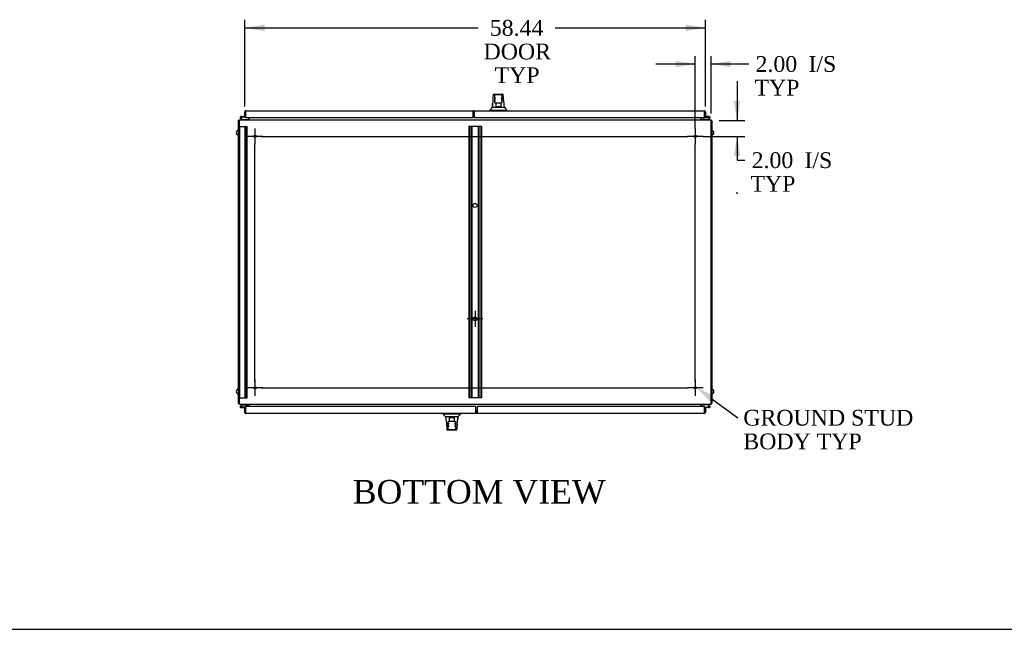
# Model space of a CAD drawing. Header units: inches. Extents: x 2 to 538, y -2 to 358.
# Tile 3 of 18: x 103 to 228, y 1 to 79. Entities that reach past the tile are written whole.
import ezdxf
from ezdxf import colors
from ezdxf.entities.mleader import LeaderData, LeaderLine
from ezdxf.enums import TextEntityAlignment as Align
from ezdxf.lldxf.tags import DXFTag
from ezdxf.math import Vec2, Vec3

# ---------------------------------------------------------------- set-up
doc = ezdxf.new("R2010")
doc.units = ezdxf.units.IN
doc.header["$MEASUREMENT"] = 0
for name, color, linetype in [('COM42890-5', 7, 'Continuous'), ('COM44036', 7, 'Continuous'), ('COM54578-60', 7, 'Continuous'), ('COM56746-3', 7, 'Continuous'), ('COM71117-4', 7, 'Continuous'), ('COM71119-3', 7, 'Continuous'), ('Default', 7, 'Continuous'), ('GSK11033', 7, 'Continuous'), ('HAN13066', 7, 'Continuous'), ('SCS00680', 7, 'Continuous'), ('STD21878', 7, 'Continuous')]:
    doc.layers.add(name, color=color, linetype=linetype)
doc.styles.add('SEACAD_Times_New_Roman', font='times.ttf')
tags = doc.linetypes.add('CENTER2', pattern=[1.125, 0.75, -0.125, 0.125, -0.125]).pattern_tags.tags
tags[10:11] = [DXFTag(74, 4), DXFTag(75, 0), DXFTag(340, '0'), DXFTag(46, 0.0), DXFTag(50, 0.0), DXFTag(44, 0.0), DXFTag(45, 0.0)]
tags[8:9] = [DXFTag(74, 4), DXFTag(75, 0), DXFTag(340, '0'), DXFTag(46, 0.0), DXFTag(50, 0.0), DXFTag(44, 0.0), DXFTag(45, 0.0)]
tags[6:7] = [DXFTag(74, 4), DXFTag(75, 0), DXFTag(340, '0'), DXFTag(46, 0.0), DXFTag(50, 0.0), DXFTag(44, 0.0), DXFTag(45, 0.0)]
tags[4:5] = [DXFTag(74, 4), DXFTag(75, 0), DXFTag(340, '0'), DXFTag(46, 0.0), DXFTag(50, 0.0), DXFTag(44, 0.0), DXFTag(45, 0.0)]
tags = doc.linetypes.add('HIDDEN2', pattern=[0.1875, 0.125, -0.0625]).pattern_tags.tags
tags[6:7] = [DXFTag(74, 4), DXFTag(75, 0), DXFTag(340, '0'), DXFTag(46, 0.0), DXFTag(50, 0.0), DXFTag(44, 0.0), DXFTag(45, 0.0)]
tags[4:5] = [DXFTag(74, 4), DXFTag(75, 0), DXFTag(340, '0'), DXFTag(46, 0.0), DXFTag(50, 0.0), DXFTag(44, 0.0), DXFTag(45, 0.0)]
doc.dimstyles.new('HAMMOND_(STH_-_540x360)', dxfattribs={"dimtxt": 2, "dimasz": 2.5, "dimexe": 1, "dimexo": 1, "dimgap": 0.5, "dimtad": 0, "dimtih": 1, "dimtoh": 1, "dimzin": 0, "dimdsep": 46, "dimtxsty": 'SEACAD_Times_New_Roman', "dimblk1": '_SE_FILLED', "dimblk2": '_SE_FILLED', "dimsah": 1, "dimcen": 1, "dimadec": 0, "dimazin": 0, "dimtfac": 0.8, "dimtofl": 0, "dimtmove": 0, "dimatfit": 3, "dimfxl": 1, "dimtolj": 1, "dimtzin": 0, "dimarcsym": 0})

# ---------------------------------------------------------------- blocks, each defined once
blk = doc.blocks.new('SEANNOT_GROUP2')
at = {"layer": 'Default', "color": 7, "linetype": 'CENTER2'}
for p, q in [((132.99, 33.08), (132.99, 31.08)), ((133.99, 32.08), (131.99, 32.08))]:
    blk.add_line(p, q, dxfattribs=at)
blk = doc.blocks.new('SEANNOT_GROUP3')
at = {"layer": 'Default', "color": 7, "linetype": 'CENTER2'}
for p, q in [((133.99, 63.95), (131.99, 63.95)), ((132.99, 64.95), (132.99, 62.95))]:
    blk.add_line(p, q, dxfattribs=at)
blk = doc.blocks.new('SEANNOT_GROUP4')
at = {"layer": 'Default', "color": 7, "linetype": 'CENTER2'}
for p, q in [((160.92, 41.83), (160.92, 39.83)), ((161.92, 40.83), (159.92, 40.83))]:
    blk.add_line(p, q, dxfattribs=at)
blk = doc.blocks.new('SEANNOT_GROUP5')
at = {"layer": 'Default', "color": 7, "linetype": 'CENTER2'}
for p, q in [((188.86, 33.08), (188.86, 31.08)), ((189.86, 32.08), (187.86, 32.08))]:
    blk.add_line(p, q, dxfattribs=at)
blk = doc.blocks.new('SEANNOT_GROUP6')
at = {"layer": 'Default', "color": 7, "linetype": 'CENTER2'}
for p, q in [((189.86, 63.95), (187.86, 63.95)), ((188.86, 64.95), (188.86, 62.95))]:
    blk.add_line(p, q, dxfattribs=at)
blk = doc.blocks.new('SEANNOT_GROUP7')
at = {"layer": 'Default', "color": 7, "linetype": 'CENTER2'}
blk.add_line((132.99, 32.89), (132.99, 63.02), dxfattribs=at)
blk = doc.blocks.new('SEANNOT_GROUP8')
at = {"layer": 'Default', "color": 7, "linetype": 'CENTER2'}
blk.add_line((188.86, 32.89), (188.86, 63.02), dxfattribs=at)
blk = doc.blocks.new('SEANNOT_GROUP9')
at = {"layer": 'Default', "color": 7, "linetype": 'CENTER2'}
blk.add_line((133.8, 32.08), (187.93, 32.08), dxfattribs=at)
blk = doc.blocks.new('SEANNOT_GROUP10')
at = {"layer": 'Default', "color": 7, "linetype": 'CENTER2'}
blk.add_line((133.8, 63.95), (187.93, 63.95), dxfattribs=at)
blk = doc.blocks.new('SEANNOT_GROUP11')
at = {"layer": 'Default', "color": 7, "linetype": 'CENTER2'}
blk.add_line((194.28, 56.74), (194.05, 56.74), dxfattribs=at)
blk = doc.blocks.new('SE3')
at = {"layer": 'COM42890-5', "color": 7, "linetype": 'HIDDEN2'}
for p, q in [((130.99, 65.2), (131.13, 65.2)), ((131.08, 30.83), (131.08, 65.2)), ((131.13, 65.2), (131.85, 65.2)), ((131.77, 30.83), (131.77, 65.2)), ((131.85, 65.2), (131.99, 65.2)), ((131.89, 30.83), (131.89, 65.2)), ((131.99, 30.83), (131.99, 65.2)), ((160.25, 65.2), (160.11, 65.2)), ((160.11, 65.2), (160.11, 30.83)), ((160.21, 65.2), (160.21, 30.83)), ((161.6, 65.2), (160.25, 65.2)), ((160.43, 65.2), (160.43, 30.83)), ((160.53, 65.2), (160.53, 30.83)), ((161.32, 65.2), (161.32, 30.83)), ((161.42, 65.2), (161.42, 30.83)), ((161.74, 65.2), (161.6, 65.2)), ((161.64, 65.2), (161.64, 30.83)), ((161.74, 65.2), (161.74, 30.83)), ((131.08, 55.45), (130.99, 55.45)), ((130.99, 54.95), (131.08, 54.95)), ((131.08, 41.08), (130.99, 41.08)), ((130.99, 40.58), (131.08, 40.58)), ((130.99, 30.83), (131.13, 30.83)), ((131.13, 30.83), (131.85, 30.83)), ((131.85, 30.83), (131.99, 30.83)), ((160.25, 30.83), (160.11, 30.83)), ((161.6, 30.83), (160.25, 30.83)), ((161.74, 30.83), (161.6, 30.83))]:
    blk.add_line(p, q, dxfattribs=at)
for centre in [(160.92, 55.2), (160.92, 40.83)]:
    blk.add_circle(centre, 0.25, dxfattribs=at)
at = {"layer": 'COM44036', "color": 7, "linetype": 'Continuous'}
for p, q in [((131.71, 66.46), (131.71, 67.06)), ((131.71, 66.46), (131.8, 66.46)), ((131.8, 67.13), (131.76, 67.18)), ((131.8, 67.06), (131.8, 67.18)), ((131.8, 67.13), (131.8, 67.06)), ((131.8, 67.06), (131.8, 67.06)), ((131.8, 67.06), (131.8, 66.33)), ((131.8, 66.46), (131.8, 66.86)), ((131.8, 66.33), (160.66, 66.33)), ((131.85, 67.21), (160.66, 67.21)), ((131.85, 67.21), (131.85, 67.21)), ((131.85, 67.21), (131.85, 67.21)), ((160.66, 67.21), (160.66, 67.06)), ((160.66, 66.33), (160.66, 67.06)), ((161.19, 29.7), (161.19, 28.97)), ((190.05, 29.7), (161.19, 29.7)), ((161.19, 28.82), (161.19, 28.97)), ((190, 28.82), (161.19, 28.82)), ((190, 28.82), (190, 28.82)), ((190, 28.82), (190, 28.82)), ((190.05, 28.97), (190.05, 29.7)), ((190.14, 29.57), (190.05, 29.57)), ((190.05, 29.57), (190.05, 29.17)), ((190.05, 28.97), (190.05, 28.97)), ((190.05, 28.9), (190.05, 28.97)), ((190.05, 28.97), (190.05, 28.85)), ((190.05, 28.9), (190.09, 28.85)), ((190.14, 29.57), (190.14, 28.97))]:
    blk.add_line(p, q, dxfattribs=at)
for centre, start, end in [((131.85, 67.06), 127.5036, 180), ((131.85, 67.06), 90.1561, 127.5036), ((131.85, 67.06), 90, 90.0762), ((160.66, 67.06), 19.7726, 90), ((161.19, 28.97), 199.7726, 270), ((190, 28.97), 270.1561, 307.5036), ((190, 28.97), 270, 270.0762), ((190, 28.97), 307.5036, 0)]:
    blk.add_arc(centre, 0.143, start, end, dxfattribs=at)
for points in [[(131.8, 67.18), (131.81, 67.19), (131.82, 67.19), (131.83, 67.2), (131.83, 67.2), (131.84, 67.21), (131.84, 67.21), (131.85, 67.21)], [(190.05, 28.85), (190.04, 28.84), (190.03, 28.84), (190.02, 28.83), (190.01, 28.83), (190.01, 28.82), (190, 28.82), (190, 28.82)]]:
    blk.add_open_spline(points, degree=3, knots=[0, 0, 0, 0, 0.5, 0.5, 0.75, 0.75, 1, 1, 1, 1], dxfattribs=at)
at = {"layer": 'COM54578-60', "color": 7, "linetype": 'Continuous'}
for p, q in [((131.35, 66.05), (131.14, 66.26)), ((131.18, 66.3), (131.38, 66.11)), ((131.29, 66.46), (131.22, 66.46)), ((131.34, 66.34), (131.28, 66.34)), ((131.29, 66.46), (131.8, 66.46)), ((131.32, 66.4), (131.34, 66.4)), ((131.8, 66.4), (131.34, 66.4)), ((131.8, 66.46), (131.8, 66.46)), ((190.05, 66.46), (190.05, 66.46)), ((190.63, 66.46), (190.05, 66.46)), ((190.05, 66.4), (190.59, 66.4)), ((190.58, 66.22), (190.47, 66.11)), ((190.49, 66.05), (190.66, 66.21)), ((190.56, 66.35), (190.51, 66.35)), ((190.56, 66.36), (190.56, 66.33)), ((190.59, 66.23), (190.58, 66.22)), ((190.64, 66.41), (190.61, 66.41)), ((190.61, 66.28), (190.64, 66.28)), ((190.66, 66.21), (190.71, 66.26)), ((190.69, 66.33), (190.69, 66.36)), ((131.38, 66.11), (132.07, 66.11)), ((132.07, 66.11), (132.07, 66.05)), ((189.78, 66.11), (189.78, 66.05)), ((190.47, 66.11), (189.78, 66.11)), ((131.35, 29.99), (131.19, 29.82)), ((132.07, 29.92), (132.07, 29.99)), ((189.77, 29.92), (189.77, 29.99)), ((190.49, 29.99), (190.71, 29.77)), ((131.19, 29.82), (131.14, 29.77)), ((131.16, 29.7), (131.16, 29.68)), ((131.23, 29.75), (131.21, 29.75)), ((131.21, 29.63), (131.23, 29.63)), ((131.22, 29.57), (131.8, 29.57)), ((131.25, 29.8), (131.27, 29.81)), ((131.8, 29.63), (131.26, 29.63)), ((131.27, 29.81), (131.38, 29.92)), ((131.28, 29.68), (131.28, 29.7)), ((131.28, 29.68), (131.34, 29.68)), ((131.38, 29.92), (132.07, 29.92)), ((131.8, 29.57), (131.8, 29.57)), ((190.47, 29.92), (189.77, 29.92)), ((190.05, 29.63), (190.5, 29.63)), ((190.56, 29.57), (190.05, 29.57)), ((190.05, 29.57), (190.05, 29.57)), ((190.66, 29.73), (190.47, 29.92)), ((190.52, 29.63), (190.5, 29.63)), ((190.51, 29.69), (190.57, 29.69)), ((190.56, 29.57), (190.63, 29.57))]:
    blk.add_line(p, q, dxfattribs=at)
for centre in [(131.22, 66.34), (190.63, 29.69)]:
    blk.add_circle(centre, 0.05, dxfattribs=at)
for centre, radius, start, end in [((131.22, 66.34), 0.117, 0, 227.608), ((131.22, 66.34), 0.055, 0, 228.8041), ((131.22, 66.34), 0.055, 228.8041, 0), ((131.22, 66.34), 0.117, 287.0274, 0), ((131.22, 66.34), 0.135, 24.0421, 60.0736), ((190.63, 66.34), 0.117, 174.7841, 90), ((190.63, 66.34), 0.117, 151.9602, 174.7841), ((190.61, 66.36), 0.05, 90, 180), ((190.61, 66.33), 0.05, 180, 270), ((190.63, 66.34), 0.135, 248.9858, 284.9706), ((190.64, 66.36), 0.05, 0, 90), ((190.64, 66.33), 0.05, 270, 0), ((131.22, 29.69), 0.117, 354.7841, 270), ((131.21, 29.7), 0.05, 90, 180), ((131.21, 29.68), 0.05, 180, 270), ((131.22, 29.69), 0.135, 68.9858, 104.9706), ((131.23, 29.7), 0.05, 0, 90), ((131.23, 29.68), 0.05, 270, 0), ((131.22, 29.69), 0.117, 331.9602, 354.7841), ((190.63, 29.69), 0.135, 204.0421, 240.0736), ((190.63, 29.69), 0.117, 107.0274, 180), ((190.63, 29.69), 0.117, 180, 47.608), ((190.63, 29.69), 0.055, 48.8041, 180), ((190.63, 29.69), 0.055, 180, 48.8041)]:
    blk.add_arc(centre, radius, start, end, dxfattribs=at)
at = {"layer": 'COM56746-3', "color": 7, "linetype": 'Continuous'}
for p, q in [((160.82, 67.21), (190, 67.21)), ((160.82, 67.06), (160.82, 67.21)), ((160.82, 67.06), (160.82, 66.33)), ((160.82, 66.33), (190.05, 66.33)), ((190, 67.21), (190, 67.21)), ((190, 67.21), (190, 67.21)), ((190, 67.21), (190, 67.21)), ((190.05, 67.13), (190.09, 67.18)), ((190.05, 67.06), (190.05, 67.18)), ((190.05, 67.06), (190.05, 67.13)), ((190.05, 67.06), (190.05, 67.06)), ((190.05, 66.33), (190.05, 67.06)), ((190.05, 66.86), (190.05, 66.46)), ((190.14, 66.46), (190.05, 66.46)), ((190.14, 67.06), (190.14, 66.46)), ((131.71, 29.57), (131.8, 29.57)), ((131.71, 28.97), (131.71, 29.57)), ((131.8, 28.9), (131.76, 28.85)), ((161.03, 29.7), (131.8, 29.7)), ((131.8, 29.7), (131.8, 28.97)), ((131.8, 29.17), (131.8, 29.57)), ((131.8, 28.97), (131.8, 28.97)), ((131.8, 28.97), (131.8, 28.9)), ((131.8, 28.97), (131.8, 28.85)), ((161.03, 28.82), (131.85, 28.82)), ((131.85, 28.82), (131.85, 28.82)), ((131.85, 28.82), (131.85, 28.82)), ((131.85, 28.82), (131.85, 28.82)), ((161.03, 28.97), (161.03, 29.7)), ((161.03, 28.97), (161.03, 28.82))]:
    blk.add_line(p, q, dxfattribs=at)
for centre, start, end in [((190, 67.06), 89.9238, 90), ((190, 67.06), 52.4964, 89.8439), ((190, 67.06), 0, 52.4964), ((131.85, 28.97), 180, 232.4964), ((131.85, 28.97), 232.4964, 269.8439), ((131.85, 28.97), 269.9238, 270)]:
    blk.add_arc(centre, 0.143, start, end, dxfattribs=at)
for points in [[(190.05, 67.18), (190.04, 67.19), (190.03, 67.19), (190.02, 67.2), (190.02, 67.2), (190.01, 67.21), (190, 67.21), (190, 67.21)], [(131.8, 28.85), (131.81, 28.84), (131.82, 28.84), (131.83, 28.83), (131.83, 28.83), (131.84, 28.82), (131.84, 28.82), (131.85, 28.82)]]:
    blk.add_open_spline(points, degree=3, knots=[0, 0, 0, 0, 0.5, 0.5, 0.75, 0.75, 1, 1, 1, 1], dxfattribs=at)
at = {"layer": 'COM71117-4', "color": 7, "linetype": 'Continuous'}
for p, q in [((132.27, 66.14), (132.27, 66.33)), ((189.58, 66.33), (189.58, 66.14)), ((130.99, 66.05), (190.86, 66.05)), ((130.99, 66.05), (130.99, 65.86)), ((130.99, 65.86), (130.99, 30.18)), ((132.27, 66.14), (132.27, 66.05)), ((189.58, 66.05), (189.58, 66.14)), ((190.86, 65.86), (190.86, 66.05)), ((190.86, 30.18), (190.86, 65.86)), ((130.99, 30.18), (130.99, 29.99)), ((190.86, 29.99), (130.99, 29.99)), ((132.27, 29.99), (132.27, 29.89)), ((189.58, 29.89), (189.58, 29.99)), ((190.86, 29.99), (190.86, 30.18)), ((132.27, 29.7), (132.27, 29.89)), ((189.58, 29.89), (189.58, 29.7))]:
    blk.add_line(p, q, dxfattribs=at)
at = {"layer": 'COM71119-3', "color": 7, "linetype": 'Continuous'}
for p, q in [((132.17, 66.33), (132.17, 66.14)), ((189.67, 66.14), (189.67, 66.33)), ((130.89, 30.08), (130.89, 65.95)), ((130.99, 65.95), (130.89, 65.95)), ((190.95, 65.95), (190.86, 65.95)), ((190.95, 65.95), (190.95, 30.08)), ((130.99, 30.08), (130.89, 30.08)), ((190.86, 30.08), (190.95, 30.08)), ((132.17, 29.89), (132.17, 29.7)), ((189.67, 29.7), (189.67, 29.89))]:
    blk.add_line(p, q, dxfattribs=at)
for centre, radius, start, end in [((131.08, 65.86), 0.19, 120, 150), ((132.08, 66.14), 0.095, 270, 0), ((132.08, 66.14), 0.19, 330, 0), ((189.77, 66.14), 0.19, 180, 210), ((189.77, 66.14), 0.095, 180, 270), ((190.76, 65.86), 0.19, 30, 60), ((131.08, 30.18), 0.19, 210, 240), ((132.08, 29.89), 0.095, 0, 90), ((132.08, 29.89), 0.19, 0, 30), ((189.77, 29.89), 0.19, 150, 180), ((189.77, 29.89), 0.095, 90, 180), ((190.76, 30.18), 0.19, 300, 330)]:
    blk.add_arc(centre, radius, start, end, dxfattribs=at)
at = {"layer": 'GSK11033', "color": 7, "linetype": 'Continuous'}
for p, q in [((131.8, 66.86), (131.8, 67.11)), ((131.8, 67.11), (131.8, 67.11)), ((131.8, 66.86), (131.8, 66.86)), ((160.66, 67.11), (160.82, 67.11)), ((160.82, 67.11), (160.66, 67.11)), ((160.66, 67.06), (160.8, 67.06)), ((160.8, 66.81), (160.66, 66.81)), ((160.8, 67.06), (160.8, 66.81)), ((160.8, 66.86), (160.82, 66.86)), ((160.82, 66.86), (160.8, 66.86)), ((190.05, 67.11), (190.05, 66.86)), ((190.05, 67.11), (190.05, 67.11)), ((190.05, 66.86), (190.05, 66.86)), ((131.8, 29.17), (131.8, 29.17)), ((131.8, 29.17), (131.8, 28.92)), ((131.8, 28.92), (131.8, 28.92)), ((161.05, 29.22), (161.03, 29.22)), ((161.03, 28.97), (161.05, 28.97)), ((161.19, 28.92), (161.03, 28.92)), ((161.19, 28.92), (161.03, 28.92)), ((161.05, 28.97), (161.05, 29.22)), ((161.19, 29.17), (161.05, 29.17)), ((161.19, 29.17), (161.05, 29.17)), ((190.05, 29.17), (190.05, 28.92)), ((190.05, 29.17), (190.05, 29.17)), ((190.05, 28.92), (190.05, 28.92))]:
    blk.add_line(p, q, dxfattribs=at)
at = {"layer": 'HAN13066', "color": 7, "linetype": 'Continuous'}
for p, q in [((163.27, 69.27), (163.27, 69.27)), ((163.33, 69.32), (164.42, 69.32)), ((163.42, 68.68), (163.42, 69.15)), ((164.24, 69.24), (163.51, 69.24)), ((164.33, 69.15), (164.33, 68.68)), ((164.48, 69.27), (164.48, 69.27)), ((163.1, 67.64), (163.3, 67.64)), ((163.3, 67.64), (163.41, 67.64)), ((163.41, 67.64), (163.62, 67.64)), ((163.42, 68.27), (163.42, 68.68)), ((163.51, 68.18), (163.48, 68.18)), ((164.24, 68.18), (163.51, 68.18)), ((163.58, 67.75), (163.58, 68.18)), ((163.58, 67.71), (163.58, 67.75)), ((163.79, 67.71), (163.61, 67.71)), ((163.62, 67.64), (163.69, 67.64)), ((163.69, 67.64), (163.78, 67.64)), ((163.78, 67.64), (163.82, 67.64)), ((163.96, 67.71), (163.79, 67.71)), ((163.82, 67.64), (163.94, 67.64)), ((163.94, 67.64), (164.23, 67.64)), ((164.15, 67.71), (163.96, 67.71)), ((164.18, 68.18), (164.18, 67.75)), ((164.18, 67.75), (164.18, 67.71)), ((164.23, 67.64), (164.34, 67.64)), ((164.27, 68.18), (164.24, 68.18)), ((164.33, 68.68), (164.33, 68.27)), ((164.34, 67.64), (164.67, 67.64)), ((162.79, 67.29), (163.14, 67.29)), ((162.79, 67.29), (162.79, 67.21)), ((163.14, 67.29), (163.37, 67.29)), ((163.37, 67.29), (163.82, 67.29)), ((163.82, 67.29), (163.94, 67.29)), ((163.94, 67.29), (163.99, 67.29)), ((163.99, 67.29), (164.14, 67.29)), ((164.14, 67.29), (164.62, 67.29)), ((164.62, 67.29), (164.97, 67.29)), ((164.97, 67.21), (164.97, 67.29)), ((156.88, 28.82), (156.88, 28.74)), ((157.23, 28.74), (156.88, 28.74)), ((157.71, 28.74), (157.23, 28.74)), ((157.86, 28.74), (157.71, 28.74)), ((157.91, 28.74), (157.86, 28.74)), ((158.03, 28.74), (157.91, 28.74)), ((158.48, 28.74), (158.03, 28.74)), ((158.71, 28.74), (158.48, 28.74)), ((159.06, 28.74), (158.71, 28.74)), ((159.06, 28.74), (159.06, 28.82)), ((157.5, 28.39), (157.18, 28.39)), ((157.61, 28.39), (157.5, 28.39)), ((157.52, 27.35), (157.52, 27.76)), ((157.58, 27.85), (157.61, 27.85)), ((157.91, 28.39), (157.61, 28.39)), ((157.61, 27.85), (158.34, 27.85)), ((157.67, 28.28), (157.67, 28.32)), ((157.67, 27.85), (157.67, 28.28)), ((157.7, 28.32), (157.89, 28.32)), ((157.89, 28.32), (158.06, 28.32)), ((158.03, 28.39), (157.91, 28.39)), ((158.07, 28.39), (158.03, 28.39)), ((158.06, 28.32), (158.24, 28.32)), ((158.16, 28.39), (158.07, 28.39)), ((158.23, 28.39), (158.16, 28.39)), ((158.44, 28.39), (158.23, 28.39)), ((158.27, 28.32), (158.27, 28.28)), ((158.27, 28.28), (158.27, 27.85)), ((158.34, 27.85), (158.37, 27.85)), ((158.43, 27.76), (158.43, 27.35)), ((158.55, 28.39), (158.44, 28.39)), ((158.75, 28.39), (158.55, 28.39)), ((157.37, 26.76), (157.36, 26.76)), ((158.52, 26.71), (157.42, 26.71)), ((157.52, 26.88), (157.52, 27.35)), ((157.61, 26.79), (158.34, 26.79)), ((158.43, 27.35), (158.43, 26.88)), ((158.58, 26.76), (158.58, 26.76))]:
    blk.add_line(p, q, dxfattribs=at)
for centre, radius, start, end in [((163.33, 69.26), 0.06, 89.9925, 174.0071), ((163.51, 69.15), 0.09, 90, 180), ((163.68, 68.67), 0.259, 130.7149, 177.9019), ((164.24, 69.15), 0.09, 0, 90), ((164.07, 68.67), 0.259, 2.0981, 49.2851), ((164.42, 69.26), 0.06, 5.5758, 90.0089), ((159, 70.92), 5.25, 316.2334, 321.3827), ((179.01, 66.65), 15.93, 173.1475, 176.4111), ((163.46, 68.68), 0.0411, 178.3464, 179.9974), ((163.51, 68.27), 0.09, 180, 270), ((163.48, 68.24), 0.06, 180, 270), ((164.24, 68.27), 0.09, 270, 0), ((164.27, 68.24), 0.06, 270, 0), ((164.29, 68.68), 0.0411, 0.0026, 1.6536), ((99.73, 61.3), 65.23, 5.5833, 6.5), ((177.08, 77.83), 16.06, 219.3746, 221.0327), ((144.76, 18.2), 16.06, 39.3746, 41.0327), ((162.85, 25.11), 5.25, 136.2334, 141.3827), ((222.12, 34.73), 65.23, 185.5833, 186.5), ((157.61, 27.76), 0.09, 90, 180), ((157.58, 27.79), 0.06, 90, 180), ((158.34, 27.76), 0.09, 0, 90), ((158.37, 27.79), 0.06, 0, 90), ((142.84, 29.39), 15.93, 353.1475, 356.4111), ((157.42, 26.77), 0.06, 185.5758, 270.0089), ((157.56, 27.35), 0.0411, 180.0026, 181.6536), ((157.77, 27.36), 0.259, 182.0981, 229.2851), ((157.61, 26.88), 0.09, 180, 270), ((158.17, 27.36), 0.259, 310.7149, 357.9019), ((158.34, 26.88), 0.09, 270, 0), ((158.38, 27.35), 0.0411, 358.3464, 359.9974), ((158.52, 26.77), 0.06, 269.9925, 354.0071)]:
    blk.add_arc(centre, radius, start, end, dxfattribs=at)
for points in [[(163.2, 68.55), (163.22, 68.79), (163.25, 69.03), (163.27, 69.27)], [(164.54, 68.68), (164.52, 68.88), (164.5, 69.07), (164.48, 69.27)], [(163.1, 67.64), (163.12, 67.79), (163.13, 67.93), (163.15, 68.07)], [(158.65, 27.49), (158.63, 27.24), (158.6, 27), (158.58, 26.76)], [(158.75, 28.39), (158.73, 28.25), (158.72, 28.1), (158.7, 27.96)], [(157.31, 27.35), (157.33, 27.16), (157.35, 26.96), (157.36, 26.76)]]:
    blk.add_open_spline(points, degree=3, dxfattribs=at)
for points, knots in [([(163.51, 68.4), (163.51, 68.41), (163.5, 68.42), (163.49, 68.45), (163.49, 68.46), (163.47, 68.49), (163.46, 68.52), (163.45, 68.55), (163.45, 68.57), (163.44, 68.59), (163.43, 68.6), (163.43, 68.64), (163.42, 68.66), (163.42, 68.68)], [0, 0, 0, 0, 0.125, 0.125, 0.25, 0.25, 0.5, 0.5, 0.625, 0.625, 0.75, 0.75, 1, 1, 1, 1]), ([(163.58, 67.75), (163.58, 67.76), (163.58, 67.76), (163.58, 67.78), (163.58, 67.78), (163.59, 67.8), (163.6, 67.82), (163.61, 67.83)], [0, 0, 0, 0, 0.25, 0.25, 0.5, 0.5, 1, 1, 1, 1]), ([(163.61, 67.71), (163.6, 67.71), (163.6, 67.71), (163.59, 67.71), (163.59, 67.71), (163.58, 67.71), (163.58, 67.71), (163.58, 67.71), (163.58, 67.71), (163.58, 67.71)], [0, 0, 0, 0, 0.25, 0.25, 0.5, 0.5, 0.75, 0.75, 1, 1, 1, 1]), ([(164.15, 67.83), (164.15, 67.82), (164.16, 67.8), (164.17, 67.78), (164.17, 67.78), (164.18, 67.76), (164.18, 67.76), (164.18, 67.75)], [0, 0, 0, 0, 0.5, 0.5, 0.75, 0.75, 1, 1, 1, 1]), ([(164.18, 67.71), (164.18, 67.71), (164.18, 67.71), (164.17, 67.71), (164.17, 67.71), (164.16, 67.71), (164.16, 67.71), (164.15, 67.71)], [0, 0, 0, 0, 0.25, 0.25, 0.5, 0.5, 1, 1, 1, 1]), ([(164.33, 68.68), (164.33, 68.66), (164.33, 68.64), (164.32, 68.6), (164.32, 68.59), (164.31, 68.57), (164.3, 68.55), (164.29, 68.52), (164.28, 68.49), (164.27, 68.46), (164.26, 68.45), (164.25, 68.42), (164.25, 68.41), (164.24, 68.4)], [0, 0, 0, 0, 0.25, 0.25, 0.375, 0.375, 0.5, 0.5, 0.75, 0.75, 0.875, 0.875, 1, 1, 1, 1]), ([(157.52, 27.35), (157.52, 27.37), (157.52, 27.39), (157.53, 27.43), (157.53, 27.44), (157.54, 27.47), (157.54, 27.48), (157.56, 27.51), (157.56, 27.54), (157.58, 27.57), (157.58, 27.59), (157.59, 27.61), (157.6, 27.62), (157.61, 27.63)], [0, 0, 0, 0, 0.25, 0.25, 0.375, 0.375, 0.5, 0.5, 0.75, 0.75, 0.875, 0.875, 1, 1, 1, 1]), ([(157.67, 28.32), (157.67, 28.32), (157.67, 28.32), (157.67, 28.32), (157.68, 28.32), (157.68, 28.32), (157.69, 28.32), (157.7, 28.32)], [0, 0, 0, 0, 0.25, 0.25, 0.5, 0.5, 1, 1, 1, 1]), ([(157.7, 28.2), (157.69, 28.21), (157.69, 28.23), (157.68, 28.25), (157.68, 28.25), (157.67, 28.27), (157.67, 28.27), (157.67, 28.28)], [0, 0, 0, 0, 0.5, 0.5, 0.75, 0.75, 1, 1, 1, 1]), ([(158.24, 28.32), (158.24, 28.32), (158.25, 28.32), (158.26, 28.32), (158.26, 28.32), (158.26, 28.32), (158.27, 28.32), (158.27, 28.32), (158.27, 28.32), (158.27, 28.32)], [0, 0, 0, 0, 0.25, 0.25, 0.5, 0.5, 0.75, 0.75, 1, 1, 1, 1]), ([(158.27, 28.28), (158.27, 28.27), (158.27, 28.27), (158.27, 28.25), (158.26, 28.25), (158.25, 28.23), (158.25, 28.21), (158.24, 28.2)], [0, 0, 0, 0, 0.25, 0.25, 0.5, 0.5, 1, 1, 1, 1]), ([(158.34, 27.63), (158.34, 27.62), (158.35, 27.61), (158.36, 27.59), (158.36, 27.57), (158.38, 27.54), (158.39, 27.51), (158.4, 27.48), (158.4, 27.47), (158.41, 27.44), (158.41, 27.43), (158.42, 27.39), (158.42, 27.37), (158.43, 27.35)], [0, 0, 0, 0, 0.125, 0.125, 0.25, 0.25, 0.5, 0.5, 0.625, 0.625, 0.75, 0.75, 1, 1, 1, 1])]:
    blk.add_open_spline(points, degree=3, knots=knots, dxfattribs=at)
at = {"layer": 'SCS00680', "color": 7, "linetype": 'Continuous'}
for centre, start, end in [((130.95, 64.42), 100.3132, 259.6868), ((190.89, 64.42), 280.3132, 79.6868), ((130.95, 31.61), 100.3132, 259.6868), ((190.89, 31.61), 280.3132, 79.6868)]:
    blk.add_arc(centre, 0.331, start, end, dxfattribs=at)
at = {"layer": 'STD21878', "color": 7, "linetype": 'HIDDEN2'}
for centre, radius in [((132.99, 63.95), 0.141), ((132.99, 63.95), 0.125), ((188.86, 63.95), 0.141), ((188.86, 63.95), 0.125), ((132.99, 32.08), 0.141), ((132.99, 32.08), 0.125), ((188.86, 32.08), 0.141), ((188.86, 32.08), 0.125)]:
    blk.add_circle(centre, radius, dxfattribs=at)
blk = doc.blocks.new('DMBLK402')
at = {"layer": 'Default', "linetype": 'Continuous'}
for points in [[(134.21, 78.13), (131.71, 77.71), (134.21, 77.3)], [(187.64, 78.13), (187.64, 77.3), (190.14, 77.71)]]:
    blk.add_hatch(color=7, dxfattribs=at).paths.add_polyline_path(points)
at = {"layer": 'Default', "color": 7, "linetype": 'Continuous'}
for p, q in [((131.71, 67.76), (131.71, 78.71)), ((190.14, 67.76), (190.14, 78.71)), ((131.71, 77.71), (161.3, 77.71)), ((171.09, 77.71), (190.14, 77.71))]:
    blk.add_line(p, q, dxfattribs=at)
at = {"layer": 'Default', "color": 7, "linetype": 'Continuous', "style": 'SEACAD_Times_New_Roman'}
for s, p in [('58.44', (162.79, 78.71)), ('DOOR', (162, 75.71)), ('TYP', (163.4, 72.71))]:
    blk.add_text(s, height=2, dxfattribs=at).set_placement(p, align=Align.TOP_LEFT)
blk = doc.blocks.new('_SE_FILLED')
at = {"color": 0}
blk.add_line((0, 0), (-1, 0), dxfattribs=at)
blk.add_solid([(0, 0), (-1, -0.1665), (-1, 0.1665), (0, 0)], dxfattribs=at)
blk = doc.blocks.new('DMBLK408')
at = {"layer": 'Default', "linetype": 'Continuous'}
for points in [[(186.36, 73.54), (186.36, 72.71), (188.86, 73.13)], [(193.36, 73.54), (190.86, 73.13), (193.36, 72.71)]]:
    blk.add_hatch(color=7, dxfattribs=at).paths.add_polyline_path(points)
at = {"layer": 'Default', "color": 7, "linetype": 'Continuous'}
for p, q in [((188.86, 64.95), (188.86, 74.13)), ((190.86, 66.86), (190.86, 74.13)), ((183.86, 73.13), (188.86, 73.13)), ((190.86, 73.13), (194.67, 73.13)), ((194.67, 73.13), (195.67, 73.13))]:
    blk.add_line(p, q, dxfattribs=at)
at = {"layer": 'Default', "color": 7, "linetype": 'Continuous', "style": 'SEACAD_Times_New_Roman'}
for s, p in [('2.00', (196.51, 74.13)), ('I/S', (203.22, 74.13)), ('TYP', (196.37, 71.13))]:
    blk.add_text(s, height=2, dxfattribs=at).set_placement(p, align=Align.TOP_LEFT)
blk = doc.blocks.new('DMBLK409')
at = {"layer": 'Default', "linetype": 'Continuous'}
for points in [[(194.58, 68.45), (193.75, 68.45), (194.16, 65.95)], [(194.58, 61.45), (194.16, 63.95), (193.75, 61.45)]]:
    blk.add_hatch(color=7, dxfattribs=at).paths.add_polyline_path(points)
at = {"layer": 'Default', "color": 7, "linetype": 'Continuous'}
for p, q in [((194.16, 70.95), (194.16, 65.95)), ((191.91, 65.95), (195.16, 65.95)), ((189.86, 63.95), (195.16, 63.95)), ((194.16, 63.95), (194.16, 60.94)), ((194.16, 60.94), (195.16, 60.94))]:
    blk.add_line(p, q, dxfattribs=at)
at = {"layer": 'Default', "color": 7, "linetype": 'Continuous', "style": 'SEACAD_Times_New_Roman'}
for s, p in [('2.00', (196.01, 61.94)), ('I/S', (202.72, 61.94)), ('TYP', (195.86, 58.94))]:
    blk.add_text(s, height=2, dxfattribs=at).set_placement(p, align=Align.TOP_LEFT)
blk = doc.blocks.new('BORDER')
at = {"layer": 'Default', "color": 7, "linetype": 'Continuous'}
blk.add_line((-41.86, 0), (0, 0), dxfattribs=at)

msp = doc.modelspace()

# ---------------------------------------------------------------- block references
at = {"layer": 'Default', "color": 7, "xscale": 12.8, "yscale": 12.8, "zscale": 12.8}
msp.add_blockref('BORDER', (537.834, 1.476), dxfattribs=at)
at = {"layer": 'Default'}
for name in ['SE3', 'SEANNOT_GROUP3', 'SEANNOT_GROUP10', 'SEANNOT_GROUP6', 'SEANNOT_GROUP7', 'SEANNOT_GROUP8', 'SEANNOT_GROUP11', 'SEANNOT_GROUP4', 'SEANNOT_GROUP2', 'SEANNOT_GROUP5', 'SEANNOT_GROUP9']:
    msp.add_blockref(name, (0, 0), dxfattribs=at)

# ---------------------------------------------------------------- texts
at = {"layer": 'Default', "color": 7, "linetype": 'Continuous', "style": 'SEACAD_Times_New_Roman'}
msp.add_text('BOTTOM VIEW', height=3, dxfattribs=at).set_placement((145.398, 20.407), align=Align.TOP_LEFT)

# ---------------------------------------------------------------- dimensions: what is measured, and where the dimension line sits
at = {"layer": 'Default', "color": 7, "linetype": 'Continuous'}
dim = msp.add_linear_dim(base=(131.706, 77.714), p1=(131.706, 66.764), p2=(190.142, 66.764), angle=0, text='\\A1;<>\\PDOOR\\XTYP', dimstyle='HAMMOND_(STH_-_540x360)', dxfattribs=at)
dim.commit()
dim.dimension.update_dxf_attribs({"geometry": 'DMBLK402', "text_midpoint": (166.198, 77.714), "dimtype": 161})
dim = msp.add_linear_dim(base=(190.859, 73.127), p1=(188.859, 63.951), p2=(190.859, 65.856), text='\\A1;<> I/S\\PTYP', dimstyle='HAMMOND_(STH_-_540x360)', override={"dimtmove": 1}, dxfattribs=at)
dim.commit()
dim.dimension.update_dxf_attribs({"geometry": 'DMBLK408', "text_midpoint": (195.666, 73.127), "dimtype": 160})
dim = msp.add_linear_dim(base=(194.165, 63.951), p1=(190.906, 65.951), p2=(188.859, 63.951), angle=90, text='\\A1;<> I/S\\PTYP', dimstyle='HAMMOND_(STH_-_540x360)', override={"dimtmove": 1}, dxfattribs=at)
dim.commit()
dim.dimension.update_dxf_attribs({"geometry": 'DMBLK409', "text_midpoint": (195.165, 60.936), "dimtype": 160})

# ---------------------------------------------------------------- leaders
ml = msp.add_multileader_mtext('Standard', dxfattribs=at)
ml.set_content('{\\pxsm0.9;\\fTimes New Roman|b0||i0||c0|p34;\\W1.;GROUND STUD\\PBODY TYP\\P}', color=7)
ml.set_leader_properties()
ml.build(insert=Vec2(0, 0))
ml.multileader.update_dxf_attribs({"dogleg_length": 0, "arrow_head_size": 2.5})
ctx = ml.context
ctx.base_point, ctx.char_height, ctx.arrow_head_size, ctx.landing_gap_size = Vec3(194.865, 27.359), 2, 2.5, 0.7
notes = []
notes.append((ctx, [(0, (1, 1, 0), (194.255, 28.269), (1, 0), 0, [(0, [(188.944, 32.192)], 0, [])])]))
ctx.mtext.insert = Vec3(194.955, 29.291)
for ctx, leaders in notes:
    for number, flags, end, landing, length, lines in leaders:
        leader = LeaderData()
        leader.index, (leader.has_last_leader_line, leader.has_dogleg_vector, leader.attachment_direction) = number, flags
        leader.last_leader_point, leader.dogleg_vector, leader.dogleg_length = Vec3(end), Vec3(landing), length
        for number, points, colour, breaks in lines:
            line = LeaderLine()
            line.index, line.vertices, line.color, line.breaks = number, Vec3.list(points), colors.encode_raw_color(colour), breaks
            leader.lines.append(line)
        ctx.leaders.append(leader)

doc.saveas('drawing.dxf')
